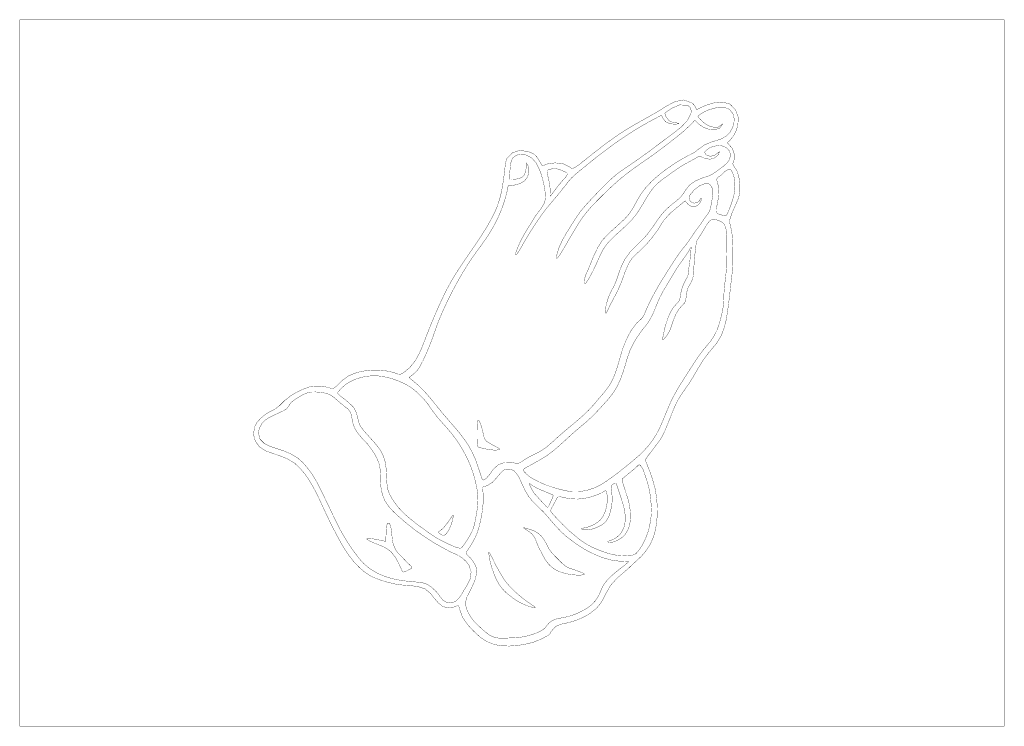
# Model space of a CAD drawing. Extents: x -5.2 to 5.2, y -3.8 to 3.8.
import ezdxf

# ---------------------------------------------------------------- set-up
doc = ezdxf.new("R2010")
doc.units = 0
doc.header["$LTSCALE"] = 0.000394
doc.layers.get('0').update_dxf_attribs({"linetype": 'CONTINUOUS'})

msp = doc.modelspace()

# ---------------------------------------------------------------- linework, layer by layer
at = {"color": 39, "linetype": 'CONTINUOUS', "const_width": 0.003}
msp.add_lwpolyline([(-5.226319, -3.751236), (5.223681, -3.751236), (5.223681, 3.748764), (-5.226319, 3.748764)], close=True, dxfattribs=at)
at = {"color": 7, "linetype": 'CONTINUOUS', "const_width": 0.003}
for points in [[(-1.155984, -0.000528), (-1.086933, 0.056706), (-1.033325, 0.122502), (-0.991007, 0.195372), (-0.955829, 0.273823), (-0.923638, 0.356366), (-0.897468, 0.424161), (-0.870612, 0.491891), (-0.842993, 0.559445), (-0.814532, 0.626709), (-0.785151, 0.693571), (-0.754773, 0.759918), (-0.72332, 0.825638), (-0.690713, 0.890618), (-0.658242, 0.951026), (-0.623873, 1.010233), (-0.587942, 1.068451), (-0.550784, 1.125889), (-0.512737, 1.182756), (-0.474136, 1.239264), (-0.435317, 1.295623), (-0.396618, 1.352041), (-0.358373, 1.408729), (-0.320921, 1.465897), (-0.284595, 1.523756), (-0.249734, 1.582514), (-0.216673, 1.642382), (-0.185748, 1.703571), (-0.155527, 1.774603), (-0.132234, 1.845795), (-0.114456, 1.917553), (-0.100781, 1.99028), (-0.089796, 2.06438), (-0.080091, 2.14026), (-0.075419, 2.185041), (-0.069034, 2.231665), (-0.056827, 2.27437), (0.001028, 2.335201), (0.071323, 2.360701), (0.154433, 2.353728), (0.200147, 2.339751), (0.237656, 2.318551), (0.270299, 2.283217), (0.286612, 2.2564), (0.30142, 2.228984), (0.318047, 2.202709), (0.334316, 2.203709), (0.359003, 2.212162), (0.376815, 2.218886), (0.458001, 2.230071), (0.544793, 2.218619), (0.619228, 2.182406), (0.62341, 2.177189), (0.629127, 2.170146), (0.633602, 2.166583), (0.668625, 2.183281), (0.700993, 2.204143), (0.731921, 2.227697), (0.788151, 2.272582), (0.844576, 2.317478), (0.901326, 2.362119), (0.958528, 2.406244), (1.016313, 2.449587), (1.07481, 2.491886), (1.134147, 2.532876), (1.194455, 2.572295), (1.255862, 2.609878), (1.333435, 2.654539), (1.411488, 2.698231), (1.489409, 2.742103), (1.566587, 2.787301), (1.642409, 2.834972), (1.728645, 2.880218), (1.823581, 2.898196), (1.912291, 2.86411), (1.928017, 2.849012), (1.940737, 2.832374), (1.950791, 2.813063), (1.958275, 2.797086), (1.964767, 2.796158), (1.978413, 2.804693), (2.054384, 2.840585), (2.144045, 2.867469), (2.234658, 2.875242), (2.313488, 2.853799), (2.37199, 2.791197), (2.40055, 2.715752), (2.396756, 2.630827), (2.377519, 2.569848), (2.347624, 2.511987), (2.306209, 2.463165), (2.292507, 2.45369), (2.285644, 2.443987), (2.295118, 2.431134), (2.337988, 2.383829), (2.357302, 2.326718), (2.357051, 2.262886), (2.349665, 2.243235), (2.342823, 2.22329), (2.347295, 2.20428), (2.390154, 2.140713), (2.41061, 2.061928), (2.418272, 1.984343), (2.418399, 1.936569), (2.412188, 1.889364), (2.398669, 1.843591), (2.367578, 1.772237), (2.335704, 1.700884), (2.310642, 1.627126), (2.308924, 1.606486), (2.311025, 1.587796), (2.316417, 1.567886), (2.332775, 1.492814), (2.338776, 1.417349), (2.341583, 1.340295), (2.344057, 1.25911), (2.343625, 1.176794), (2.339466, 1.094685), (2.330756, 1.014122), (2.31898, 0.917702), (2.308884, 0.821155), (2.297213, 0.724748), (2.28526, 0.639974), (2.27073, 0.555633), (2.24996, 0.473317), (2.219286, 0.394619), (2.175047, 0.32113), (2.14794, 0.286482), (2.119708, 0.252723), (2.091291, 0.219169), (2.028693, 0.135404), (1.973282, 0.04678), (1.921461, -0.044114), (1.878011, -0.11312), (1.830987, -0.179549), (1.785044, -0.246514), (1.744839, -0.31713), (1.712477, -0.389445), (1.683139, -0.463149), (1.654353, -0.537163), (1.623645, -0.610406), (1.588543, -0.681799), (1.570446, -0.710489), (1.550387, -0.737689), (1.530626, -0.765319), (1.500097, -0.806836), (1.468187, -0.846352), (1.43765, -0.887307), (1.429099, -0.899074), (1.418963, -0.914395), (1.414504, -0.926996), (1.439912, -0.991984), (1.465295, -1.056904), (1.488591, -1.122874), (1.516801, -1.225685), (1.534336, -1.328037), (1.541677, -1.434803), (1.540603, -1.513617), (1.533791, -1.591831), (1.521063, -1.669634), (1.500014, -1.744683), (1.468774, -1.815075), (1.428212, -1.88031), (1.379198, -1.939886), (1.322598, -1.993303), (1.275856, -2.035784), (1.230623, -2.079476), (1.182917, -2.121098), (1.108918, -2.184546), (1.046654, -2.254786), (0.997602, -2.338606), (0.96917, -2.397212), (0.935347, -2.452318), (0.892705, -2.501622), (0.828653, -2.552781), (0.756274, -2.594887), (0.679052, -2.627764), (0.600472, -2.651236), (0.526493, -2.666634), (0.462808, -2.691092), (0.413177, -2.747965), (0.407012, -2.760973), (0.400866, -2.771446), (0.389921, -2.782346), (0.30804, -2.827351), (0.219538, -2.861972), (0.128807, -2.883819), (0.050015, -2.894759), (-0.030783, -2.9005), (-0.111355, -2.897995), (-0.189465, -2.884201), (-0.273104, -2.850756), (-0.344184, -2.802073), (-0.409961, -2.741232), (-0.473777, -2.671928), (-0.526225, -2.595345), (-0.558835, -2.507437), (-0.561601, -2.490489), (-0.567371, -2.474617), (-0.580862, -2.471543), (-0.632441, -2.491033), (-0.683201, -2.494474), (-0.737079, -2.480193), (-0.785227, -2.441528), (-0.825201, -2.39466), (-0.86222, -2.345), (-0.92248, -2.294577), (-0.997262, -2.269324), (-1.078252, -2.259018), (-1.157134, -2.253433), (-1.24294, -2.241609), (-1.326999, -2.222101), (-1.409302, -2.195833), (-1.489843, -2.163728), (-1.558205, -2.12079), (-1.621662, -2.067194), (-1.679562, -2.006008), (-1.731258, -1.940295), (-1.776098, -1.873122), (-1.818768, -1.801191), (-1.859358, -1.72786), (-1.898173, -1.653444), (-1.935514, -1.578261), (-1.971684, -1.502626), (-2.006984, -1.426854), (-2.040864, -1.353551), (-2.075904, -1.280456), (-2.113334, -1.208662), (-2.154387, -1.139261), (-2.200292, -1.073348), (-2.252282, -1.012015), (-2.311587, -0.956354), (-2.382479, -0.914702), (-2.459375, -0.882818), (-2.538554, -0.855717), (-2.616291, -0.828413), (-2.682324, -0.784782), (-2.726315, -0.725829), (-2.745194, -0.655442), (-2.73589, -0.577512), (-2.708364, -0.525179), (-2.666166, -0.479057), (-2.619858, -0.440591), (-2.568232, -0.410143), (-2.514616, -0.383047), (-2.468433, -0.347043), (-2.413248, -0.291921), (-2.353289, -0.24531), (-2.28876, -0.20627), (-2.219867, -0.173863), (-2.146815, -0.14715), (-2.086602, -0.139953), (-2.022105, -0.142582), (-1.961299, -0.151705), (-1.928492, -0.162849), (-1.901623, -0.167777), (-1.871409, -0.147142), (-1.806401, -0.082023), (-1.732287, -0.029612), (-1.647126, 0.004701), (-1.573065, 0.019837), (-1.495871, 0.028015), (-1.417616, 0.028789), (-1.340372, 0.021711), (-1.266209, 0.006335), (-1.246153, -0.000002), (-1.226738, -0.007457), (-1.207402, -0.015555), (-1.189283, -0.015898), (-1.172116, -0.009434)], [(0.376283, 2.153181), (0.381012, 2.155164), (0.385878, 2.156858), (0.390803, 2.158374), (0.399577, 2.160843), (0.408425, 2.163139), (0.417311, 2.165272), (0.426381, 2.167136), (0.435573, 2.168463), (0.444843, 2.168996), (0.463333, 2.167891), (0.481576, 2.164701), (0.4995, 2.159906), (0.510246, 2.156287), (0.520847, 2.152179), (0.531331, 2.147831), (0.539146, 2.144502), (0.546973, 2.141176), (0.554819, 2.137882), (0.560038, 2.135721), (0.565237, 2.133493), (0.570386, 2.131138), (0.576178, 2.128113), (0.581445, 2.124248), (0.585311, 2.119063), (0.585895, 2.117222), (0.58623, 2.115429), (0.586362, 2.11352), (0.584978, 2.106143), (0.582019, 2.099148), (0.578236, 2.092654), (0.573325, 2.085481), (0.568021, 2.078585), (0.562504, 2.071906), (0.547591, 2.054894), (0.532459, 2.038081), (0.517543, 2.021098), (0.506654, 2.008077), (0.496039, 1.994864), (0.485654, 1.981472), (0.473411, 1.965346), (0.461183, 1.949223), (0.448858, 1.933193), (0.438734, 1.920174), (0.428687, 1.907103), (0.41898, 1.893811), (0.416022, 1.88944), (0.413166, 1.885012), (0.410323, 1.880598), (0.409579, 1.879458), (0.408556, 1.878197), (0.407484, 1.877626), (0.406808, 1.878773), (0.406465, 1.880508), (0.406319, 1.882012), (0.405945, 1.887284), (0.405752, 1.892594), (0.405622, 1.897898), (0.40485, 1.923515), (0.4036, 1.949129), (0.401547, 1.974705), (0.399663, 1.990918), (0.397205, 2.00706), (0.39422, 2.023126), (0.390487, 2.040877), (0.386477, 2.058586), (0.382441, 2.076287), (0.378114, 2.095757), (0.374165, 2.115322), (0.370925, 2.135012), (0.37051, 2.137987), (0.370146, 2.140981), (0.369925, 2.143988), (0.370095, 2.146494), (0.370796, 2.148618), (0.372315, 2.150642), (0.373567, 2.15159), (0.374874, 2.152404)], [(2.24515, 1.671969), (2.22955, 1.675142), (2.214058, 1.679169), (2.198886, 1.683941), (2.189728, 1.687518), (2.181205, 1.692406), (2.174213, 1.699256), (2.168271, 1.714833), (2.167892, 1.73276), (2.169913, 1.749476), (2.172301, 1.764254), (2.175013, 1.778996), (2.177846, 1.793724), (2.186279, 1.839467), (2.19235, 1.885368), (2.193953, 1.931858), (2.193256, 1.946519), (2.191987, 1.961175), (2.190114, 1.975752), (2.186035, 1.996563), (2.180738, 2.017129), (2.175528, 2.037709), (2.173377, 2.049498), (2.173878, 2.061008), (2.179449, 2.071457), (2.185714, 2.076978), (2.192813, 2.081662), (2.200063, 2.085945), (2.21051, 2.092519), (2.220254, 2.099787), (2.229402, 2.108138), (2.234918, 2.113898), (2.240384, 2.119731), (2.245937, 2.125496), (2.25907, 2.137175), (2.273248, 2.147594), (2.28802, 2.157205), (2.292837, 2.160172), (2.29789, 2.162783), (2.303287, 2.164528), (2.314228, 2.162927), (2.322604, 2.155572), (2.328799, 2.146142), (2.339808, 2.124678), (2.348956, 2.102321), (2.355634, 2.079177), (2.357958, 2.067679), (2.35985, 2.056111), (2.36139, 2.044508), (2.364741, 2.010383), (2.365907, 1.97616), (2.363839, 1.94198), (2.357587, 1.902928), (2.348468, 1.86434), (2.33735, 1.826406), (2.324334, 1.787888), (2.310018, 1.74981), (2.294673, 1.712185), (2.290342, 1.702089), (2.285751, 1.692091), (2.280764, 1.682346), (2.276843, 1.676318), (2.271976, 1.672384), (2.264984, 1.670539), (2.258335, 1.670408), (2.25172, 1.670995)], [(2.064181, 1.571512), (2.077489, 1.59053), (2.093373, 1.608633), (2.111547, 1.623039), (2.147017, 1.629429), (2.184892, 1.621329), (2.218488, 1.606713), (2.235047, 1.595641), (2.248032, 1.582669), (2.258606, 1.565839), (2.26922, 1.534257), (2.275196, 1.501339), (2.278075, 1.468098), (2.279935, 1.380044), (2.278179, 1.291943), (2.276724, 1.203862), (2.276133, 1.155057), (2.274191, 1.106452), (2.270642, 1.057823), (2.263096, 0.988758), (2.254991, 0.919744), (2.249264, 0.850571), (2.247695, 0.813954), (2.246246, 0.777347), (2.244173, 0.740783), (2.238981, 0.692853), (2.230733, 0.645433), (2.220016, 0.598421), (2.200158, 0.525127), (2.174972, 0.453408), (2.140839, 0.385705), (2.104528, 0.334026), (2.064326, 0.285324), (2.02385, 0.236803), (1.994323, 0.197775), (1.966403, 0.157574), (1.939492, 0.116732), (1.895553, 0.048975), (1.851809, -0.018903), (1.808437, -0.087012), (1.766682, -0.154673), (1.727059, -0.22359), (1.690661, -0.29428), (1.659464, -0.363757), (1.630448, -0.434307), (1.601645, -0.504949), (1.571089, -0.574704), (1.536815, -0.642589), (1.496854, -0.707626), (1.45395, -0.764971), (1.406558, -0.819039), (1.355512, -0.869291), (1.309486, -0.910044), (1.262347, -0.949583), (1.214594, -0.988307), (1.142853, -1.045417), (1.06991, -1.101107), (0.99498, -1.153957), (0.95531, -1.179258), (0.914379, -1.202137), (0.871646, -1.221717), (0.796417, -1.246648), (0.718285, -1.260858), (0.639169, -1.261543), (0.593814, -1.255647), (0.548838, -1.246674), (0.504504, -1.235606), (0.432738, -1.215444), (0.361838, -1.191752), (0.293587, -1.161909), (0.283347, -1.156628), (0.273155, -1.151268), (0.263012, -1.145858), (0.22458, -1.125603), (0.187785, -1.103678), (0.154524, -1.076252), (0.143497, -1.064938), (0.132538, -1.053398), (0.121945, -1.041693), (0.117091, -1.03426), (0.117808, -1.028502), (0.123539, -1.022457), (0.141026, -1.01025), (0.159622, -0.999127), (0.178248, -0.988642), (0.241445, -0.953739), (0.304396, -0.918372), (0.365669, -0.880181), (0.430023, -0.832869), (0.491259, -0.781439), (0.550661, -0.727679), (0.60951, -0.673376), (0.669091, -0.620319), (0.726888, -0.571763), (0.784567, -0.523044), (0.840299, -0.472142), (0.893794, -0.418079), (0.945698, -0.362374), (0.996531, -0.305839), (1.021465, -0.277406), (1.045751, -0.24832), (1.068874, -0.218394), (1.114236, -0.145566), (1.1504, -0.067245), (1.179953, 0.013425), (1.202721, 0.088616), (1.224684, 0.164043), (1.251256, 0.237921), (1.287526, 0.312809), (1.330573, 0.384165), (1.378933, 0.451921), (1.413227, 0.49552), (1.446499, 0.53971), (1.475638, 0.586839), (1.50136, 0.641726), (1.52415, 0.698113), (1.547106, 0.754315), (1.555371, 0.772948), (1.563943, 0.791456), (1.572811, 0.809843), (1.60671, 0.873772), (1.643262, 0.936326), (1.680539, 0.998366), (1.716427, 1.058313), (1.753413, 1.117434), (1.792965, 1.174984), (1.828374, 1.223427), (1.862222, 1.272657), (1.89265, 1.324512), (1.896841, 1.332199), (1.899355, 1.333674), (1.899937, 1.324925), (1.897786, 1.288523), (1.894216, 1.252089), (1.890154, 1.215882), (1.884508, 1.171315), (1.878145, 1.12692), (1.87202, 1.082484), (1.870389, 1.062224), (1.868512, 1.041869), (1.863295, 1.022496), (1.858315, 1.013258), (1.852859, 1.004304), (1.84737, 0.995386), (1.821402, 0.944656), (1.801386, 0.890382), (1.788031, 0.834972), (1.785334, 0.816388), (1.782996, 0.797753), (1.779819, 0.779327), (1.769769, 0.758959), (1.754718, 0.741823), (1.738374, 0.725555), (1.714436, 0.697444), (1.694115, 0.667442), (1.676839, 0.634945), (1.666554, 0.611862), (1.657107, 0.588403), (1.648374, 0.564724), (1.632767, 0.518003), (1.619426, 0.470423), (1.609346, 0.422272), (1.606383, 0.404937), (1.602855, 0.387614), (1.598134, 0.370713), (1.595041, 0.362311), (1.593738, 0.353111), (1.600413, 0.349744), (1.605432, 0.352196), (1.609652, 0.355823), (1.613366, 0.360067), (1.623549, 0.372817), (1.633597, 0.385823), (1.643496, 0.39885), (1.659106, 0.421842), (1.67176, 0.445665), (1.68226, 0.471346), (1.698028, 0.517915), (1.713866, 0.564442), (1.732524, 0.609953), (1.751872, 0.646946), (1.774463, 0.681168), (1.801457, 0.712965), (1.815952, 0.727068), (1.829376, 0.741571), (1.83922, 0.759), (1.847761, 0.8035), (1.852716, 0.848785), (1.862567, 0.893256), (1.87295, 0.915618), (1.88512, 0.93664), (1.898055, 0.957772), (1.914039, 0.991538), (1.923199, 1.027253), (1.926122, 1.064602), (1.926951, 1.082771), (1.92849, 1.101077), (1.929319, 1.118587), (1.930246, 1.136361), (1.931967, 1.154952), (1.932894, 1.172862), (1.9335, 1.18845), (1.934879, 1.204823), (1.93637, 1.221201), (1.941135, 1.26527), (1.946894, 1.309202), (1.951795, 1.35324), (1.95312, 1.371342), (1.955718, 1.388695), (1.962394, 1.405209), (1.969717, 1.416943), (1.977298, 1.428557), (1.984886, 1.440165), (2.003836, 1.469692), (2.022457, 1.499455), (2.040417, 1.52963), (2.048265, 1.543612), (2.056068, 1.557642)], [(-1.84976, -0.206118), (-1.846177, -0.201268), (-1.842242, -0.196558), (-1.838406, -0.191917), (-1.80636, -0.156282), (-1.769707, -0.125395), (-1.729717, -0.098941), (-1.665804, -0.068035), (-1.598015, -0.046852), (-1.528118, -0.034193), (-1.477612, -0.030372), (-1.427334, -0.031581), (-1.377067, -0.037555), (-1.318774, -0.049397), (-1.261488, -0.065737), (-1.205776, -0.086516), (-1.169121, -0.102364), (-1.133074, -0.119552), (-1.098091, -0.138768), (-1.049208, -0.172944), (-1.004235, -0.21227), (-0.961665, -0.254165), (-0.936487, -0.280831), (-0.912783, -0.308579), (-0.890579, -0.337791), (-0.875292, -0.3597), (-0.8602, -0.381759), (-0.844961, -0.403713), (-0.785799, -0.479171), (-0.722318, -0.55105), (-0.659209, -0.623315), (-0.626862, -0.663526), (-0.596164, -0.70489), (-0.567319, -0.747681), (-0.519883, -0.825807), (-0.477034, -0.906632), (-0.440417, -0.990335), (-0.417516, -1.05428), (-0.398088, -1.119325), (-0.382441, -1.185425), (-0.371749, -1.241761), (-0.364262, -1.298661), (-0.362256, -1.355937), (-0.366138, -1.411777), (-0.373672, -1.467541), (-0.382976, -1.522795), (-0.389301, -1.557378), (-0.396401, -1.591832), (-0.404642, -1.626024), (-0.422425, -1.677035), (-0.446526, -1.724768), (-0.474724, -1.770913), (-0.490527, -1.79485), (-0.506927, -1.818434), (-0.523992, -1.84152), (-0.53291, -1.852335), (-0.542847, -1.859224), (-0.556886, -1.860906), (-0.572992, -1.858255), (-0.589098, -1.853551), (-0.604528, -1.848071), (-0.63272, -1.836902), (-0.660467, -1.824596), (-0.687878, -1.81161), (-0.737884, -1.787071), (-0.787105, -1.760942), (-0.834677, -1.732012), (-0.894034, -1.691151), (-0.952397, -1.648792), (-1.010417, -1.606028), (-1.078406, -1.553472), (-1.142847, -1.496863), (-1.202081, -1.435044), (-1.254449, -1.366858), (-1.27485, -1.3353), (-1.293601, -1.302339), (-1.309417, -1.268272), (-1.318137, -1.242613), (-1.324032, -1.216471), (-1.327626, -1.189642), (-1.331913, -1.128295), (-1.334873, -1.066835), (-1.338882, -1.005488), (-1.348643, -0.942697), (-1.367441, -0.882291), (-1.396236, -0.825681), (-1.42828, -0.7805), (-1.464052, -0.737762), (-1.501106, -0.69648), (-1.524134, -0.671), (-1.547008, -0.64537), (-1.569484, -0.619402), (-1.593592, -0.589927), (-1.614394, -0.558656), (-1.628957, -0.52363), (-1.640507, -0.472728), (-1.653555, -0.422128), (-1.676882, -0.375772), (-1.685225, -0.365211), (-1.694224, -0.355175), (-1.703669, -0.345598), (-1.73515, -0.316233), (-1.767861, -0.288389), (-1.801862, -0.262), (-1.818239, -0.249423), (-1.833759, -0.235995), (-1.848051, -0.22111), (-1.851264, -0.216193), (-1.851912, -0.21149)], [(-0.565803, -1.940697), (-0.525465, -1.968179), (-0.489484, -2.002346), (-0.459012, -2.040594), (-0.435109, -2.113674), (-0.446919, -2.191724), (-0.481591, -2.261709), (-0.496034, -2.2831), (-0.509922, -2.304819), (-0.522772, -2.327244), (-0.543162, -2.362549), (-0.567382, -2.395035), (-0.597429, -2.422776), (-0.627255, -2.436571), (-0.66168, -2.440963), (-0.69448, -2.436906), (-0.734733, -2.413809), (-0.763269, -2.377991), (-0.790717, -2.340177), (-0.81982, -2.308557), (-0.852171, -2.27864), (-0.886799, -2.25339), (-0.921735, -2.236558), (-0.95796, -2.227139), (-0.996476, -2.222425), (-1.05896, -2.217126), (-1.121408, -2.210927), (-1.183614, -2.202854), (-1.268269, -2.186158), (-1.352343, -2.160906), (-1.433151, -2.12632), (-1.508006, -2.081621), (-1.574224, -2.026031), (-1.624898, -1.969678), (-1.670863, -1.909746), (-1.714602, -1.84787), (-1.755054, -1.786527), (-1.792558, -1.723579), (-1.827698, -1.659342), (-1.861059, -1.594134), (-1.893227, -1.528271), (-1.924786, -1.462069), (-1.956321, -1.395844), (-1.988417, -1.329913), (-2.031054, -1.242517), (-2.075414, -1.156102), (-2.125925, -1.073126), (-2.169744, -1.012546), (-2.21844, -0.955621), (-2.273894, -0.905594), (-2.34197, -0.863347), (-2.415344, -0.831925), (-2.491359, -0.806194), (-2.567358, -0.781016), (-2.629732, -0.750669), (-2.676436, -0.704015), (-2.694303, -0.637894), (-2.682816, -0.585033), (-2.654312, -0.535047), (-2.615874, -0.496882), (-2.571139, -0.469766), (-2.523359, -0.446667), (-2.475756, -0.424567), (-2.451442, -0.413057), (-2.42694, -0.401154), (-2.403587, -0.388028), (-2.387088, -0.374263), (-2.375104, -0.358027), (-2.364484, -0.339465), (-2.34329, -0.311815), (-2.316743, -0.289861), (-2.287465, -0.270602), (-2.237196, -0.239726), (-2.184705, -0.215057), (-2.127224, -0.202937), (-2.081936, -0.202589), (-2.035542, -0.206477), (-1.990783, -0.213717), (-1.953655, -0.224006), (-1.920919, -0.239702), (-1.889937, -0.262433), (-1.848245, -0.298284), (-1.806031, -0.333548), (-1.763031, -0.367811), (-1.754498, -0.374451), (-1.74611, -0.381309), (-1.738059, -0.388516), (-1.713881, -0.423321), (-1.702639, -0.463266), (-1.696831, -0.505535), (-1.686855, -0.548486), (-1.669425, -0.589939), (-1.646217, -0.62748), (-1.620223, -0.661709), (-1.592651, -0.694593), (-1.562909, -0.725583), (-1.5283, -0.763116), (-1.497776, -0.803692), (-1.469476, -0.846268), (-1.437603, -0.901266), (-1.413826, -0.959069), (-1.401512, -1.021366), (-1.398478, -1.084612), (-1.397092, -1.147948), (-1.39298, -1.211181), (-1.378647, -1.28661), (-1.35127, -1.356938), (-1.308772, -1.420776), (-1.259624, -1.473644), (-1.206028, -1.523745), (-1.1515, -1.571209), (-1.090172, -1.622029), (-1.026872, -1.670857), (-0.961812, -1.717636), (-0.895203, -1.762307), (-0.827257, -1.804814), (-0.758186, -1.845099), (-0.688201, -1.883106), (-0.673577, -1.89071), (-0.658883, -1.898177), (-0.644114, -1.905476), (-0.617988, -1.917232), (-0.591685, -1.928479)], [(-0.144268, -0.798992), (-0.161719, -0.789197), (-0.179427, -0.779869), (-0.197154, -0.770591), (-0.218651, -0.758905), (-0.239797, -0.746532), (-0.260248, -0.733098), (-0.267821, -0.727451), (-0.274985, -0.721258), (-0.281469, -0.71439), (-0.291381, -0.698866), (-0.298061, -0.681657), (-0.302803, -0.663803), (-0.306125, -0.648952), (-0.309271, -0.634071), (-0.312496, -0.61922), (-0.319796, -0.590454), (-0.328614, -0.562094), (-0.338937, -0.534283), (-0.342685, -0.525295), (-0.346775, -0.51643), (-0.351354, -0.50785), (-0.353108, -0.505053), (-0.355214, -0.502418), (-0.357736, -0.50035), (-0.361861, -0.501313), (-0.36443, -0.505924), (-0.365791, -0.510543), (-0.367809, -0.520395), (-0.369108, -0.530465), (-0.369984, -0.540508), (-0.371529, -0.566224), (-0.372392, -0.591999), (-0.372835, -0.617783), (-0.373105, -0.654699), (-0.372861, -0.691642), (-0.37189, -0.728571), (-0.371528, -0.736959), (-0.371054, -0.745358), (-0.370429, -0.753756), (-0.36942, -0.763438), (-0.367455, -0.772978), (-0.363693, -0.781925), (-0.362197, -0.783906), (-0.353773, -0.7898), (-0.343976, -0.793239), (-0.333874, -0.79563), (-0.308652, -0.801362), (-0.283314, -0.806634), (-0.257913, -0.811382), (-0.227537, -0.816187), (-0.196913, -0.819195), (-0.166201, -0.819205), (-0.157111, -0.81841), (-0.148084, -0.817006), (-0.139224, -0.814791), (-0.136513, -0.813813), (-0.133897, -0.812258), (-0.132335, -0.809957), (-0.132481, -0.808823), (-0.132872, -0.807904), (-0.133488, -0.806972), (-0.136782, -0.803917), (-0.14047, -0.801346)], [(-0.13639, -2.817398), (-0.184909, -2.808649), (-0.228813, -2.790862), (-0.269783, -2.763461), (-0.303035, -2.735164), (-0.335281, -2.705563), (-0.366929, -2.675469), (-0.404169, -2.637462), (-0.436365, -2.597366), (-0.463846, -2.55185), (-0.486687, -2.497962), (-0.495557, -2.442808), (-0.483004, -2.386106), (-0.471928, -2.363419), (-0.45999, -2.341033), (-0.44839, -2.318571), (-0.432652, -2.28597), (-0.41725, -2.253164), (-0.40226, -2.22024), (-0.388767, -2.181966), (-0.380963, -2.142344), (-0.377654, -2.101807), (-0.382369, -2.064138), (-0.396762, -2.030056), (-0.41711, -1.997681), (-0.429882, -1.980239), (-0.443784, -1.96392), (-0.459197, -1.948795), (-0.474911, -1.935205), (-0.488181, -1.918051), (-0.485606, -1.899217), (-0.460275, -1.864627), (-0.43689, -1.828555), (-0.415031, -1.791701), (-0.389245, -1.742034), (-0.368102, -1.691007), (-0.351335, -1.637657), (-0.331896, -1.55559), (-0.31728, -1.472129), (-0.308138, -1.388319), (-0.306389, -1.336341), (-0.308055, -1.284753), (-0.311988, -1.232972), (-0.313177, -1.221702), (-0.311452, -1.213406), (-0.302197, -1.207894), (-0.289777, -1.204459), (-0.277399, -1.200993), (-0.265134, -1.19711), (-0.208789, -1.162818), (-0.164598, -1.113915), (-0.121902, -1.063), (-0.103313, -1.043841), (-0.083445, -1.029054), (-0.057894, -1.021528), (-0.030541, -1.02145), (-0.002452, -1.027443), (0.020717, -1.041154), (0.042696, -1.064258), (0.061602, -1.089353), (0.077051, -1.11728), (0.106617, -1.183109), (0.137736, -1.248524), (0.174063, -1.310791), (0.22183, -1.369014), (0.275883, -1.421159), (0.329854, -1.473823), (0.394551, -1.546652), (0.458036, -1.620667), (0.524591, -1.691843), (0.57331, -1.735278), (0.625139, -1.775186), (0.678102, -1.813472), (0.724938, -1.845709), (0.773097, -1.875263), (0.823335, -1.901972), (0.869702, -1.923905), (0.916984, -1.944452), (0.964839, -1.962996), (1.049843, -1.986681), (1.136615, -1.998812), (1.224787, -2.002051), (1.23318, -2.002505), (1.236429, -2.005132), (1.231102, -2.011835), (1.201401, -2.036388), (1.17079, -2.060084), (1.140461, -2.083976), (1.097649, -2.118632), (1.055646, -2.15454), (1.016496, -2.193154), (0.994287, -2.218316), (0.974408, -2.244943), (0.958492, -2.274425), (0.955625, -2.281329), (0.952864, -2.288289), (0.950161, -2.295272), (0.921214, -2.360199), (0.883079, -2.420775), (0.833508, -2.471327), (0.813713, -2.485826), (0.793187, -2.49934), (0.772185, -2.512024), (0.703713, -2.548082), (0.632473, -2.576542), (0.55761, -2.595492), (0.528888, -2.600681), (0.500245, -2.606268), (0.47178, -2.612654), (0.430728, -2.627672), (0.396129, -2.651405), (0.367476, -2.684476), (0.351361, -2.705456), (0.333338, -2.722731), (0.311213, -2.737346), (0.259943, -2.761412), (0.20576, -2.780454), (0.15111, -2.795268), (0.095214, -2.805771), (0.039365, -2.81151), (-0.017358, -2.814142), (-0.057042, -2.815855), (-0.096737, -2.817554)], [(1.289335, -1.932126), (1.263761, -1.937264), (1.237811, -1.940028), (1.21176, -1.94137), (1.159042, -1.94097), (1.106534, -1.935818), (1.054843, -1.92574), (1.036082, -1.92083), (1.017443, -1.915419), (0.998976, -1.909575), (0.920866, -1.882075), (0.844772, -1.849294), (0.772866, -1.808469), (0.744747, -1.789104), (0.717206, -1.768856), (0.690197, -1.748012), (0.609776, -1.679838), (0.53376, -1.60691), (0.460913, -1.530705), (0.448619, -1.517351), (0.436531, -1.503795), (0.42489, -1.489906), (0.417881, -1.481037), (0.412012, -1.471281), (0.409575, -1.46048), (0.413041, -1.448867), (0.418514, -1.437654), (0.424358, -1.426988), (0.440255, -1.397136), (0.456152, -1.367278), (0.471894, -1.33735), (0.476788, -1.327882), (0.482895, -1.319451), (0.491843, -1.314177), (0.50878, -1.315014), (0.525544, -1.318045), (0.542177, -1.321819), (0.574769, -1.32863), (0.607511, -1.334303), (0.640591, -1.338272), (0.700038, -1.33956), (0.758993, -1.333749), (0.817346, -1.322071), (0.856473, -1.310816), (0.89477, -1.29699), (0.932421, -1.281425), (0.947627, -1.274425), (0.962255, -1.266706), (0.976547, -1.258008), (0.9811, -1.254958), (0.986058, -1.25213), (0.991248, -1.250594), (0.999037, -1.257294), (1.003646, -1.270275), (1.005921, -1.28165), (1.009423, -1.310851), (1.010319, -1.340418), (1.009374, -1.369843), (1.00262, -1.421435), (0.988239, -1.471497), (0.966465, -1.518772), (0.951372, -1.542346), (0.933698, -1.563183), (0.912835, -1.581673), (0.881106, -1.603394), (0.846785, -1.621472), (0.810799, -1.634862), (0.788349, -1.64063), (0.765715, -1.645535), (0.74311, -1.650563), (0.737706, -1.652307), (0.733498, -1.655155), (0.735677, -1.659484), (0.752872, -1.665801), (0.771006, -1.667993), (0.789492, -1.667701), (0.84604, -1.659325), (0.90019, -1.641216), (0.950882, -1.614685), (0.976449, -1.596169), (0.997969, -1.57422), (1.015453, -1.547638), (1.030046, -1.514677), (1.041055, -1.48015), (1.049717, -1.44515), (1.054872, -1.419479), (1.058782, -1.393479), (1.061378, -1.367441), (1.062385, -1.340583), (1.061593, -1.313985), (1.059295, -1.287272), (1.057596, -1.270969), (1.055975, -1.254674), (1.054276, -1.238406), (1.053227, -1.231457), (1.051777, -1.224821), (1.050083, -1.218106), (1.053045, -1.198045), (1.06794, -1.183101), (1.086165, -1.172465), (1.092948, -1.169427), (1.098926, -1.169304), (1.104307, -1.17439), (1.109021, -1.184899), (1.112978, -1.195838), (1.116642, -1.206807), (1.134897, -1.261023), (1.152833, -1.315404), (1.170201, -1.369929), (1.183414, -1.415065), (1.193827, -1.460579), (1.199823, -1.507193), (1.200988, -1.537687), (1.200177, -1.568382), (1.197138, -1.598748), (1.187164, -1.640307), (1.169656, -1.678966), (1.14511, -1.714), (1.116129, -1.741544), (1.082219, -1.763252), (1.045484, -1.779272), (1.036703, -1.782027), (1.027786, -1.784722), (1.019268, -1.788031), (1.01515, -1.791403), (1.01525, -1.794646), (1.019823, -1.797917), (1.048807, -1.801167), (1.079218, -1.793979), (1.106543, -1.78285), (1.137651, -1.767311), (1.166954, -1.748226), (1.192366, -1.724602), (1.213592, -1.69519), (1.230263, -1.662676), (1.243028, -1.628713), (1.245535, -1.620306), (1.247739, -1.611765), (1.249693, -1.603224), (1.257529, -1.5369), (1.254761, -1.470394), (1.245114, -1.404248), (1.240146, -1.379475), (1.234214, -1.354982), (1.227311, -1.330713), (1.211279, -1.28041), (1.194738, -1.230259), (1.178717, -1.179972), (1.173976, -1.164565), (1.169972, -1.148623), (1.168307, -1.132661), (1.170976, -1.124597), (1.176087, -1.118769), (1.18278, -1.113555), (1.198509, -1.101156), (1.213877, -1.088343), (1.229134, -1.075358), (1.261898, -1.048542), (1.294733, -1.02183), (1.32624, -0.993567), (1.33111, -0.988628), (1.335999, -0.983609), (1.341047, -0.978882), (1.348958, -0.975975), (1.356428, -0.978955), (1.363031, -0.984713), (1.379959, -1.006456), (1.392424, -1.030918), (1.402055, -1.056835), (1.406192, -1.06946), (1.410232, -1.082146), (1.414217, -1.09485), (1.432113, -1.150575), (1.448734, -1.206636), (1.460917, -1.26387), (1.464148, -1.287081), (1.466913, -1.310374), (1.469472, -1.333685), (1.475405, -1.390264), (1.47898, -1.44706), (1.477358, -1.503902), (1.475779, -1.519077), (1.473877, -1.534235), (1.47176, -1.549374), (1.464538, -1.5968), (1.45538, -1.643822), (1.442425, -1.690004), (1.42825, -1.728654), (1.412272, -1.766699), (1.394732, -1.803945), (1.374026, -1.841717), (1.350138, -1.877319), (1.322728, -1.910531), (1.315196, -1.91804), (1.307144, -1.924228), (1.297756, -1.92928)], [(0.433142, -1.297228), (0.435604, -1.301965), (0.434909, -1.307669), (0.433146, -1.313067), (0.430744, -1.319862), (0.428088, -1.326596), (0.425327, -1.333276), (0.414786, -1.357368), (0.403789, -1.381277), (0.392744, -1.405157), (0.390217, -1.410726), (0.38748, -1.416232), (0.384276, -1.421425), (0.377839, -1.426431), (0.37128, -1.425046), (0.364492, -1.419681), (0.358573, -1.413811), (0.352821, -1.407778), (0.347114, -1.401748), (0.335811, -1.389774), (0.324574, -1.37775), (0.313457, -1.365642), (0.298132, -1.3485), (0.282868, -1.331326), (0.267394, -1.314366), (0.253282, -1.299279), (0.239563, -1.283859), (0.226992, -1.267512), (0.216963, -1.251571), (0.207993, -1.235014), (0.199669, -1.218142), (0.194512, -1.207391), (0.189789, -1.196449), (0.186008, -1.185181), (0.184986, -1.181447), (0.183974, -1.175607), (0.185524, -1.173776), (0.18724, -1.175034), (0.18886, -1.176515), (0.190453, -1.178004), (0.197325, -1.183852), (0.204537, -1.189322), (0.211961, -1.194504), (0.259291, -1.221668), (0.308975, -1.244009), (0.359461, -1.264858), (0.380408, -1.273759), (0.401374, -1.282672), (0.422508, -1.291173), (0.426301, -1.29284), (0.429798, -1.294784)], [(-0.781177, -1.696453), (-0.772593, -1.703846), (-0.763188, -1.710516), (-0.753583, -1.716555), (-0.742148, -1.723032), (-0.73034, -1.726364), (-0.717898, -1.723051), (-0.708101, -1.715782), (-0.699374, -1.707129), (-0.691583, -1.697752), (-0.67114, -1.666002), (-0.654984, -1.6313), (-0.642134, -1.595728), (-0.635492, -1.57394), (-0.630021, -1.551741), (-0.626382, -1.529283), (-0.62581, -1.522659), (-0.625927, -1.512587), (-0.629067, -1.50998), (-0.632082, -1.513376), (-0.634825, -1.517494), (-0.637244, -1.521425), (-0.659423, -1.554963), (-0.682646, -1.587806), (-0.707047, -1.619803), (-0.727831, -1.643949), (-0.751013, -1.665869), (-0.776972, -1.68435), (-0.78125, -1.686855), (-0.784161, -1.690082), (-0.782787, -1.694626), (-0.78226, -1.69524), (-0.781718, -1.695846)], [(-1.066437, -2.070803), (-1.074135, -2.077489), (-1.082988, -2.083259), (-1.091909, -2.088339), (-1.107748, -2.096927), (-1.124042, -2.104997), (-1.140673, -2.111976), (-1.148971, -2.114616), (-1.156198, -2.114323), (-1.162953, -2.108772), (-1.167572, -2.101675), (-1.171579, -2.094029), (-1.175217, -2.086402), (-1.205059, -2.022012), (-1.238551, -1.959348), (-1.282102, -1.903606), (-1.31607, -1.875265), (-1.35396, -1.852514), (-1.394295, -1.834213), (-1.432846, -1.819117), (-1.471285, -1.803716), (-1.508949, -1.786516), (-1.519681, -1.780968), (-1.530341, -1.774693), (-1.540016, -1.767484), (-1.543509, -1.763508), (-1.543407, -1.760599), (-1.538913, -1.758972), (-1.52882, -1.758226), (-1.518508, -1.758376), (-1.508425, -1.759), (-1.491622, -1.760677), (-1.474849, -1.762979), (-1.458177, -1.765606), (-1.425989, -1.771392), (-1.394024, -1.778022), (-1.362106, -1.784984), (-1.356362, -1.78632), (-1.350345, -1.787559), (-1.344528, -1.788031), (-1.340866, -1.785253), (-1.339836, -1.780038), (-1.339846, -1.775016), (-1.339297, -1.738222), (-1.337964, -1.701456), (-1.336323, -1.664709), (-1.335449, -1.647833), (-1.33363, -1.630824), (-1.329835, -1.614433), (-1.324991, -1.603582), (-1.316787, -1.594367), (-1.306209, -1.595972), (-1.299166, -1.604673), (-1.294128, -1.615328), (-1.290744, -1.626039), (-1.286463, -1.645545), (-1.283299, -1.665419), (-1.280732, -1.685264), (-1.27735, -1.715644), (-1.274293, -1.746079), (-1.270701, -1.776441), (-1.267601, -1.794899), (-1.263288, -1.812979), (-1.257622, -1.830815), (-1.245386, -1.859979), (-1.229931, -1.887772), (-1.210937, -1.913012), (-1.195497, -1.929363), (-1.17946, -1.945214), (-1.163587, -1.961185), (-1.136917, -1.989249), (-1.109944, -2.01697), (-1.081854, -2.043622), (-1.07756, -2.047472), (-1.073289, -2.051355), (-1.069126, -2.055339), (-1.064972, -2.060127), (-1.063662, -2.064962)], [(0.748488, -2.123921), (0.72658, -2.115213), (0.704546, -2.106779), (0.682543, -2.098386), (0.665129, -2.091968), (0.647632, -2.085989), (0.629945, -2.080437), (0.606062, -2.072211), (0.5838, -2.061844), (0.562476, -2.048177), (0.534514, -2.024907), (0.508121, -1.999541), (0.482563, -1.973642), (0.457647, -1.948502), (0.433166, -1.922838), (0.410079, -1.896079), (0.395928, -1.876573), (0.383917, -1.856209), (0.373417, -1.834598), (0.371319, -1.82988), (0.369228, -1.825169), (0.36713, -1.82048), (0.341248, -1.773271), (0.307762, -1.73104), (0.266909, -1.696083), (0.234126, -1.67819), (0.199101, -1.665273), (0.163299, -1.654417), (0.152113, -1.651021), (0.140717, -1.647896), (0.129295, -1.645571), (0.121748, -1.646428), (0.125611, -1.651267), (0.132252, -1.655945), (0.136274, -1.658342), (0.140388, -1.660646), (0.144528, -1.662894), (0.180508, -1.685274), (0.213024, -1.713103), (0.238059, -1.747126), (0.25373, -1.781407), (0.267202, -1.816715), (0.281665, -1.851594), (0.289348, -1.867278), (0.297448, -1.882768), (0.305713, -1.898189), (0.329965, -1.945042), (0.356102, -1.990791), (0.388598, -2.032217), (0.411492, -2.053698), (0.436352, -2.073347), (0.46239, -2.090972), (0.476232, -2.098972), (0.490601, -2.105925), (0.505488, -2.111846), (0.564448, -2.129948), (0.62523, -2.141982), (0.686673, -2.147047), (0.708109, -2.147283), (0.72978, -2.146712), (0.75111, -2.144528), (0.756155, -2.143597), (0.761369, -2.141848), (0.765346, -2.138744), (0.763604, -2.1321), (0.755543, -2.126941)], [(0.234622, -2.480283), (0.226175, -2.474044), (0.217484, -2.468144), (0.208732, -2.462382), (0.14413, -2.417411), (0.082205, -2.368914), (0.02335, -2.316673), (-0.018909, -2.274667), (-0.05832, -2.229811), (-0.09287, -2.181366), (-0.107414, -2.157236), (-0.121518, -2.13281), (-0.135594, -2.108425), (-0.148861, -2.085756), (-0.161817, -2.062917), (-0.174197, -2.039783), (-0.19393, -1.999621), (-0.213609, -1.95943), (-0.235098, -1.920197), (-0.238319, -1.914906), (-0.241805, -1.909695), (-0.245693, -1.904866), (-0.249686, -1.902681), (-0.249692, -1.907037), (-0.248661, -1.911878), (-0.246852, -1.922712), (-0.245435, -1.933619), (-0.244134, -1.944547), (-0.232647, -2.008331), (-0.215042, -2.070686), (-0.193122, -2.13174), (-0.170241, -2.186479), (-0.142751, -2.239006), (-0.108374, -2.287283), (-0.087965, -2.309683), (-0.066131, -2.330836), (-0.043362, -2.350909), (0.013944, -2.395606), (0.075476, -2.43447), (0.141244, -2.46535), (0.170306, -2.475606), (0.199707, -2.484797), (0.229244, -2.493661), (0.235632, -2.495625), (0.24347, -2.496464), (0.244874, -2.491378), (0.242085, -2.487202), (0.238414, -2.483519)]]:
    msp.add_lwpolyline(points, close=True, dxfattribs=at)
for points in [[(1.625992, 2.762701), (1.69789, 2.811572), (1.779236, 2.845541), (1.86352, 2.841567)], [(1.86352, 2.841567), (1.888953, 2.819703), (1.900059, 2.7893), (1.899091, 2.755268)], [(1.520087, 2.70126), (1.540291, 2.711777), (1.560394, 2.722532), (1.580205, 2.733827)], [(1.580205, 2.733827), (1.587445, 2.731996), (1.591856, 2.722432), (1.59476, 2.713126)], [(1.621969, 2.755866), (1.622348, 2.75873), (1.623738, 2.760719), (1.625992, 2.762701)], [(1.633949, 2.720705), (1.629469, 2.732164), (1.625419, 2.744016), (1.621969, 2.755866)], [(1.755638, 2.652843), (1.705087, 2.659285), (1.663683, 2.679131), (1.633949, 2.720705)], [(1.899091, 2.755268), (1.859649, 2.678917), (1.799192, 2.614499), (1.731638, 2.559941)], [(1.971752, 2.724913), (1.971889, 2.726651), (1.972638, 2.727898), (1.973906, 2.729228)], [(2.012984, 2.676173), (1.997784, 2.690929), (1.983164, 2.707165), (1.971752, 2.724913)], [(1.973906, 2.729228), (2.027148, 2.765429), (2.086677, 2.79299), (2.148366, 2.810815)], [(2.148366, 2.810815), (2.164207, 2.813898), (2.180161, 2.816605), (2.196169, 2.818819)], [(2.196169, 2.818819), (2.257129, 2.81859), (2.308746, 2.797967), (2.345354, 2.750173)], [(2.345354, 2.750173), (2.356975, 2.700134), (2.354832, 2.651277), (2.339744, 2.60202)], [(0.890476, 2.285941), (0.950146, 2.332497), (1.010435, 2.378107), (1.071387, 2.422707), (1.133043, 2.466233), (1.195444, 2.508621), (1.258633, 2.549808), (1.322649, 2.589729), (1.387536, 2.62832), (1.453335, 2.665519), (1.520087, 2.70126)], [(1.59476, 2.713126), (1.628195, 2.666798), (1.676685, 2.644547), (1.734283, 2.640665)], [(1.734283, 2.640665), (1.746888, 2.642312), (1.766253, 2.646242), (1.772587, 2.651382)], [(1.772587, 2.651382), (1.767, 2.652257), (1.76129, 2.652629), (1.755638, 2.652843)], [(1.87, 2.611409), (1.893042, 2.633853), (1.915936, 2.656693), (1.937469, 2.680583)], [(1.937469, 2.680583), (1.940845, 2.682301), (1.94358, 2.680915), (1.946547, 2.677894)], [(1.946547, 2.677894), (1.987534, 2.636595), (2.034053, 2.606047), (2.08922, 2.587)], [(2.098673, 2.619587), (2.067563, 2.635118), (2.039459, 2.653571), (2.012984, 2.676173)], [(2.08922, 2.587), (2.146654, 2.583033), (2.201395, 2.595187), (2.234661, 2.639398)], [(2.224366, 2.633673), (2.18721, 2.610258), (2.141764, 2.607758), (2.098673, 2.619587)], [(2.234661, 2.639398), (2.233611, 2.644444), (2.228682, 2.639446), (2.224366, 2.633673)], [(1.731638, 2.559941), (1.672445, 2.51513), (1.613226, 2.470391), (1.553901, 2.425825), (1.494386, 2.381531), (1.434602, 2.33761), (1.374466, 2.29416), (1.313898, 2.251281), (1.252815, 2.209075)], [(1.714791, 2.480264), (1.768136, 2.522208), (1.820123, 2.565376), (1.87, 2.611409)], [(2.339744, 2.60202), (2.309796, 2.550289), (2.268688, 2.510376), (2.215921, 2.482567)], [(1.500898, 2.317697), (1.573212, 2.370517), (1.644199, 2.4251), (1.714791, 2.480264)], [(2.201756, 2.478067), (2.117221, 2.451746), (2.0366, 2.417532), (1.965752, 2.365067)], [(2.129583, 2.402551), (2.136865, 2.404537), (2.144197, 2.406421), (2.151539, 2.408268)], [(2.151539, 2.408268), (2.188962, 2.41335), (2.225408, 2.411535), (2.260799, 2.398535)], [(2.215921, 2.482567), (2.211202, 2.481055), (2.206484, 2.479542), (2.201756, 2.478067)], [(0.003642, 2.279476), (0.041969, 2.310571), (0.088919, 2.320833), (0.138764, 2.317161)], [(0.138764, 2.317161), (0.205993, 2.284707), (0.253619, 2.231032), (0.287949, 2.164528)], [(1.089594, 2.008874), (1.145061, 2.057059), (1.202241, 2.103217), (1.260763, 2.147751), (1.320259, 2.191063), (1.38036, 2.233557), (1.440696, 2.275634), (1.500898, 2.317697)], [(1.858213, 2.301358), (1.786901, 2.261492), (1.717596, 2.218144), (1.650319, 2.171843)], [(1.965752, 2.365067), (1.932813, 2.339371), (1.895992, 2.319805), (1.858213, 2.301358)], [(1.955374, 2.283543), (1.968718, 2.291867), (1.985994, 2.300702), (2.000508, 2.301791)], [(2.000508, 2.301791), (2.00766, 2.296283), (2.014722, 2.291002), (2.022441, 2.286063)], [(2.046732, 2.347209), (2.070474, 2.371973), (2.097314, 2.390023), (2.129583, 2.402551)], [(2.060874, 2.31426), (2.053686, 2.323317), (2.046786, 2.33605), (2.046732, 2.347209)], [(2.18552, 2.336492), (2.147213, 2.31011), (2.104288, 2.299485), (2.060874, 2.31426)], [(2.142406, 2.279433), (2.168546, 2.297198), (2.190567, 2.320003), (2.202894, 2.348689)], [(2.202894, 2.348689), (2.197849, 2.347508), (2.190512, 2.341324), (2.18552, 2.336492)], [(2.260799, 2.398535), (2.285913, 2.381085), (2.304311, 2.359041), (2.314283, 2.330063)], [(2.314283, 2.330063), (2.313792, 2.292189), (2.303279, 2.25719), (2.280764, 2.226894)], [(-0.023114, 2.149063), (-0.019092, 2.193436), (-0.011583, 2.23803), (0.003642, 2.279476)], [(0.147406, 2.225382), (0.149641, 2.193373), (0.147126, 2.161658), (0.140925, 2.130075)], [(0.150531, 2.22874), (0.147701, 2.230256), (0.147016, 2.228687), (0.147406, 2.225382)], [(0.17835, 2.129406), (0.178024, 2.165674), (0.170382, 2.199177), (0.150531, 2.22874)], [(0.709988, 2.13987), (0.770043, 2.188665), (0.830083, 2.237513), (0.890476, 2.285941)], [(1.252815, 2.209075), (1.191734, 2.167784), (1.131674, 2.125484), (1.074024, 2.079516)], [(1.63311, 2.080756), (1.701991, 2.130513), (1.771653, 2.178848), (1.844437, 2.222689)], [(1.844437, 2.222689), (1.881597, 2.242664), (1.918602, 2.262763), (1.955374, 2.283543)], [(2.022441, 2.286063), (2.061749, 2.273026), (2.102598, 2.269512), (2.142406, 2.279433)], [(2.280764, 2.226894), (2.257107, 2.206296), (2.232301, 2.186782), (2.20728, 2.16787)], [(-0.027862, 2.070795), (-0.0274, 2.096864), (-0.025461, 2.12305), (-0.023114, 2.149063)], [(0.140925, 2.130075), (0.125161, 2.095596), (0.101326, 2.074424), (0.065472, 2.061488)], [(0.08474, 2.010776), (0.131504, 2.038939), (0.162605, 2.077313), (0.17835, 2.129406)], [(0.287949, 2.164528), (0.29647, 2.143592), (0.30433, 2.122418), (0.31148, 2.100988)], [(0.31148, 2.100988), (0.334146, 2.017432), (0.348931, 1.932109), (0.353736, 1.845736)], [(0.59898, 2.033547), (0.633279, 2.072234), (0.670293, 2.106824), (0.709988, 2.13987)], [(1.650319, 2.171843), (1.565434, 2.107489), (1.48517, 2.037199), (1.412547, 1.959409)], [(2.093, 2.093425), (2.068417, 2.084746), (2.043652, 2.076883), (2.018831, 2.069059)], [(2.20728, 2.16787), (2.170832, 2.140407), (2.133209, 2.114747), (2.093, 2.093425)], [(-0.045047, 1.971894), (-0.042126, 1.985282), (-0.037211, 1.988354), (-0.02513, 1.988197)], [(-0.009402, 2.054846), (-0.022012, 2.055084), (-0.026853, 2.058841), (-0.027862, 2.070795)], [(-0.02513, 1.988197), (0.012232, 1.991888), (0.04879, 1.999709), (0.08474, 2.010776)], [(0.065472, 2.061488), (0.040626, 2.057781), (0.015692, 2.055548), (-0.009402, 2.054846)], [(0.428433, 1.822161), (0.486701, 1.89146), (0.543033, 1.962306), (0.59898, 2.033547)], [(1.074024, 2.079516), (1.014319, 2.024557), (0.956887, 1.967014), (0.900783, 1.908394)], [(1.04572, 1.968154), (1.060233, 1.981822), (1.074856, 1.995408), (1.089594, 2.008874)], [(1.478484, 1.93928), (1.516091, 1.984255), (1.557677, 2.02359), (1.603717, 2.05972)], [(1.603717, 2.05972), (1.613481, 2.066776), (1.623293, 2.073771), (1.63311, 2.080756)], [(2.018831, 2.069059), (1.949997, 2.040367), (1.887799, 1.998214), (1.840925, 1.940929)], [(1.889748, 1.890689), (1.933373, 1.943397), (1.988543, 1.986554), (2.051984, 2.01089)], [(2.051984, 2.01089), (2.068821, 2.011751), (2.08432, 2.009041), (2.09928, 2.001433)], [(2.09928, 2.001433), (2.129783, 1.954472), (2.132178, 1.899094), (2.123004, 1.842622)], [(-0.252339, 1.463724), (-0.209512, 1.533367), (-0.170651, 1.605119), (-0.135881, 1.678848), (-0.105327, 1.754425), (-0.079113, 1.831718), (-0.057366, 1.910598)], [(-0.057366, 1.910598), (-0.052768, 1.930938), (-0.04874, 1.95136), (-0.045047, 1.971894)], [(0.900783, 1.908394), (0.839731, 1.843991), (0.779988, 1.778602), (0.72298, 1.710669)], [(0.835098, 1.757638), (0.903529, 1.829407), (0.974082, 1.899492), (1.04572, 1.968154)], [(1.412547, 1.959409), (1.379805, 1.916317), (1.350687, 1.871427), (1.324039, 1.824476)], [(1.343839, 1.720421), (1.388652, 1.793434), (1.431555, 1.867616), (1.478484, 1.93928)], [(1.840925, 1.940929), (1.822952, 1.910702), (1.803019, 1.882985), (1.779201, 1.857028)], [(1.901236, 1.813606), (1.881876, 1.837207), (1.87788, 1.862663), (1.889748, 1.890689)], [(0.353736, 1.845736), (0.337587, 1.793336), (0.307646, 1.74634), (0.273941, 1.70226)], [(0.366858, 1.748614), (0.386908, 1.773523), (0.40747, 1.79798), (0.428433, 1.822161)], [(1.324039, 1.824476), (1.297386, 1.775634), (1.269487, 1.728524), (1.237941, 1.682429)], [(1.738122, 1.822098), (1.68037, 1.775767), (1.626156, 1.727125), (1.577787, 1.671169)], [(1.611236, 1.621075), (1.676101, 1.693424), (1.750808, 1.756013), (1.826004, 1.817898)], [(1.779201, 1.857028), (1.765896, 1.844918), (1.752117, 1.83335), (1.738122, 1.822098)], [(1.826004, 1.817898), (1.833271, 1.82488), (1.837894, 1.826055), (1.84361, 1.818232)], [(1.84361, 1.818232), (1.870286, 1.78652), (1.907977, 1.765386), (1.948169, 1.766839)], [(1.989453, 1.828169), (1.964326, 1.807655), (1.931748, 1.802524), (1.901236, 1.813606)], [(1.948169, 1.766839), (1.971666, 1.781567), (1.99012, 1.799996), (2.00363, 1.824512)], [(2.009287, 1.851705), (2.002226, 1.855044), (1.994047, 1.839757), (1.989453, 1.828169)], [(2.00363, 1.824512), (2.006829, 1.833213), (2.009143, 1.842505), (2.009287, 1.851705)], [(2.123004, 1.842622), (2.117033, 1.808683), (2.110649, 1.774744), (2.103476, 1.741075)], [(0.100772, 1.341701), (0.141569, 1.411851), (0.183367, 1.481339), (0.22648, 1.549962), (0.271224, 1.617517), (0.317911, 1.683802), (0.366858, 1.748614)], [(0.273941, 1.70226), (0.243427, 1.658134), (0.214931, 1.612749), (0.186929, 1.567004)], [(0.72298, 1.710669), (0.688398, 1.661067), (0.655227, 1.610774), (0.622878, 1.55972)], [(0.710622, 1.59561), (0.748937, 1.652284), (0.790198, 1.70599), (0.835098, 1.757638)], [(1.237941, 1.682429), (1.22076, 1.662951), (1.203296, 1.643914), (1.185157, 1.625362)], [(1.22148, 1.574319), (1.265748, 1.620056), (1.306529, 1.668795), (1.343839, 1.720421)], [(1.577787, 1.671169), (1.535976, 1.611671), (1.494734, 1.55189), (1.451547, 1.493323)], [(2.103476, 1.741075), (2.089306, 1.705803), (2.068075, 1.67514), (2.044925, 1.64478)], [(0.186929, 1.567004), (0.142268, 1.494744), (0.100199, 1.420991), (0.064591, 1.343972)], [(0.517063, 1.27026), (0.565559, 1.351494), (0.613175, 1.433312), (0.661125, 1.514941), (0.710622, 1.59561)], [(1.185157, 1.625362), (1.107782, 1.554493), (1.02998, 1.484652), (0.957894, 1.408437)], [(1.041941, 1.408098), (1.100545, 1.464958), (1.161317, 1.519244), (1.22148, 1.574319)], [(1.518858, 1.479835), (1.543456, 1.513918), (1.566148, 1.548707), (1.587992, 1.584598)], [(1.587992, 1.584598), (1.595432, 1.596935), (1.603135, 1.609134), (1.611236, 1.621075)], [(2.044925, 1.64478), (2.019256, 1.60692), (1.993812, 1.569087), (1.966484, 1.532409)], [(-0.368894, 1.29928), (-0.329134, 1.353461), (-0.290046, 1.408091), (-0.252339, 1.463724)], [(0.622878, 1.55972), (0.575167, 1.482566), (0.53044, 1.402932), (0.493533, 1.319863), (0.469283, 1.232402)], [(1.366059, 1.304835), (1.42063, 1.35986), (1.471012, 1.418762), (1.518858, 1.479835)], [(1.451547, 1.493323), (1.435824, 1.473583), (1.419695, 1.454194), (1.403071, 1.435244)], [(1.966484, 1.532409), (1.946333, 1.505969), (1.927745, 1.478966), (1.909713, 1.451055)], [(0.957894, 1.408437), (0.910415, 1.332954), (0.871728, 1.253534), (0.837631, 1.171804), (0.803917, 1.08939)], [(0.960917, 1.302201), (0.985523, 1.339667), (1.012178, 1.374595), (1.041941, 1.408098)], [(1.403071, 1.435244), (1.329563, 1.362039), (1.256157, 1.288717), (1.195665, 1.205008)], [(1.909713, 1.451055), (1.861882, 1.38287), (1.810932, 1.317134), (1.761209, 1.250319)], [(-0.525083, 1.063965), (-0.475693, 1.144361), (-0.423679, 1.222502), (-0.368894, 1.29928)], [(0.047394, 1.298413), (0.039728, 1.278218), (0.034864, 1.255795), (0.04913, 1.260028)], [(0.064591, 1.343972), (0.058782, 1.328803), (0.05311, 1.313591), (0.047394, 1.298413)], [(0.04913, 1.260028), (0.068023, 1.285998), (0.084841, 1.313699), (0.100772, 1.341701)], [(0.487799, 1.226433), (0.498038, 1.240721), (0.507719, 1.255318), (0.517063, 1.27026)], [(0.859555, 1.085102), (0.893933, 1.157253), (0.926545, 1.230118), (0.960917, 1.302201)], [(1.238614, 1.164657), (1.274534, 1.217466), (1.318541, 1.262118), (1.366059, 1.304835)], [(0.469283, 1.232402), (0.470158, 1.218006), (0.476628, 1.216711), (0.487799, 1.226433)], [(1.122969, 0.875791), (1.163161, 0.97142), (1.197908, 1.069417), (1.238614, 1.164657)], [(1.195665, 1.205008), (1.169718, 1.153081), (1.147133, 1.09977), (1.127941, 1.045024)], [(1.761209, 1.250319), (1.733093, 1.208932), (1.705689, 1.167072), (1.678736, 1.124953)], [(-0.746551, 0.632256), (-0.713224, 0.705803), (-0.67837, 0.778862), (-0.642059, 0.85132), (-0.604361, 0.923065), (-0.565346, 0.993984), (-0.525083, 1.063965)], [(0.803917, 1.08939), (0.78372, 1.044537), (0.768616, 0.997774), (0.771012, 0.949362)], [(0.783201, 0.954268), (0.811254, 0.996141), (0.836315, 1.04034), (0.859555, 1.085102)], [(1.127941, 1.045024), (1.113437, 1.000594), (1.09729, 0.957502), (1.077713, 0.915043)], [(1.678736, 1.124953), (1.635551, 1.056844), (1.592903, 0.988378), (1.551378, 0.919262), (1.51156, 0.849202), (1.474035, 0.777905), (1.439386, 0.705079)], [(0.771012, 0.949362), (0.775431, 0.947037), (0.779435, 0.949784), (0.783201, 0.954268)], [(1.040114, 0.843669), (1.013819, 0.779523), (0.996647, 0.711781), (0.990756, 0.642669)], [(1.005461, 0.645803), (1.042362, 0.723575), (1.082812, 0.799628), (1.122969, 0.875791)], [(1.077713, 0.915043), (1.065102, 0.891277), (1.052368, 0.867593), (1.040114, 0.843669)], [(-0.820575, 0.440098), (-0.797521, 0.504844), (-0.773109, 0.568828), (-0.746551, 0.632256)], [(0.990756, 0.642669), (0.994322, 0.632033), (1.000168, 0.636098), (1.005461, 0.645803)], [(1.439386, 0.705079), (1.424484, 0.670571), (1.409648, 0.635979), (1.393717, 0.602012)], [(1.323217, 0.529445), (1.262753, 0.449858), (1.215433, 0.360368), (1.178335, 0.267303)], [(1.393717, 0.602012), (1.373066, 0.574822), (1.348712, 0.552136), (1.323217, 0.529445)], [(-0.9785, 0.068), (-0.941671, 0.140003), (-0.907901, 0.21356), (-0.876754, 0.288325), (-0.84779, 0.363953), (-0.820575, 0.440098)], [(1.178335, 0.267303), (1.154229, 0.192011), (1.132648, 0.11599), (1.110229, 0.040361), (1.083613, -0.033754), (1.049437, -0.105232)], [(-1.043728, -0.009075), (-1.018543, 0.014224), (-0.997635, 0.039433), (-0.9785, 0.068)], [(-1.095559, -0.049118), (-1.077876, -0.036415), (-1.060589, -0.022796), (-1.043728, -0.009075)], [(-0.999346, -0.129248), (-1.030874, -0.101899), (-1.063063, -0.075318), (-1.095559, -0.049118)], [(1.049437, -0.105232), (1.021878, -0.14911), (0.991107, -0.189947), (0.95774, -0.229524)], [(-0.745984, -0.419287), (-0.794395, -0.359323), (-0.842732, -0.299144), (-0.892199, -0.239943), (-0.944002, -0.182914), (-0.999346, -0.129248)], [(0.95774, -0.229524), (0.909877, -0.286028), (0.862015, -0.342486), (0.811669, -0.396768)], [(-0.43124, -0.827189), (-0.468277, -0.763116), (-0.509722, -0.702263), (-0.554516, -0.643858), (-0.601599, -0.587129), (-0.649911, -0.531305), (-0.698392, -0.475615), (-0.745984, -0.419287)], [(0.811669, -0.396768), (0.750046, -0.455284), (0.685998, -0.51132), (0.620679, -0.566031), (0.555244, -0.620576), (0.490846, -0.67611)], [(0.490846, -0.67611), (0.429847, -0.732191), (0.367279, -0.786626), (0.298917, -0.833114)], [(-0.331157, -1.089866), (-0.360242, -1.000591), (-0.39226, -0.912621), (-0.43124, -0.827189)], [(0.298917, -0.833114), (0.238027, -0.86412), (0.176912, -0.894445), (0.118441, -0.929902)], [(0.118441, -0.929902), (0.098235, -0.944999), (0.078402, -0.956279), (0.053374, -0.960177)], [(-0.198555, -1.022264), (-0.222676, -1.055666), (-0.246779, -1.089248), (-0.274256, -1.119992)], [(-0.016461, -0.951583), (-0.086242, -0.953829), (-0.14685, -0.975695), (-0.198555, -1.022264)], [(0.053374, -0.960177), (0.030075, -0.95741), (0.006849, -0.95415), (-0.016461, -0.951583)], [(-0.308083, -1.138575), (-0.318052, -1.127267), (-0.326406, -1.105507), (-0.331157, -1.089866)], [(-0.274256, -1.119992), (-0.284226, -1.127484), (-0.296393, -1.134607), (-0.308083, -1.138575)]]:
    msp.add_lwpolyline(points, dxfattribs=at)

doc.saveas('drawing.dxf')
